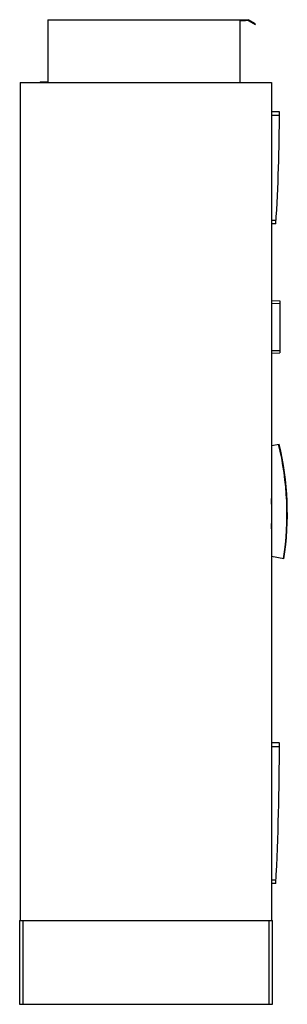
# Model space of a CAD drawing. Header units: millimetres. Extents: x 698 to 1338, y 228 to 2581.
import ezdxf

# ---------------------------------------------------------------- set-up
doc = ezdxf.new("R2010")
doc.units = ezdxf.units.MM
doc.header["$LTSCALE"] = 182.631832
doc.layers.get('0').update_dxf_attribs({"linetype": 'CONTINUOUS'})

msp = doc.modelspace()

# ---------------------------------------------------------------- linework, layer by layer
at = {"color": 7, "linetype": 'Continuous'}
for p, q in [((764.9, 2580.5), (764.9, 2432)), ((764.9, 2580.5), (1244.9, 2580.5)), ((1224.9, 2577.5), (1224.9, 2430.5)), ((1238.4, 2577.5), (1224.9, 2577.5)), ((1238.4, 2579), (1238.4, 2577.5)), ((1244.5, 2579), (1238.4, 2579)), ((1244.5, 2579), (1261.4, 2569.2)), ((1262.2, 2570.5), (1244.9, 2580.5)), ((1261.4, 2569.2), (1262.2, 2570.5)), ((698.7, 2430.5), (698.7, 428)), ((698.7, 2430.5), (1300.2, 2430.5)), ((746.4, 2432), (746.4, 2430.5)), ((746.4, 2432), (764.9, 2432)), ((1300.2, 2430.5), (1300.2, 428)), ((1319.2, 2360.4), (1300.2, 2360.4)), ((1300.2, 2352.4), (1319.2, 2352.4)), ((1311.2, 2100.7), (1300.2, 2100.7)), ((1310.7, 2092.7), (1300.2, 2092.7)), ((1300.2, 1909.6), (1320.2, 1909)), ((1320.2, 1909), (1320.2, 1784.4)), ((1300.2, 1902.6), (1320.2, 1903)), ((1300.2, 1790.3), (1320.2, 1790.4)), ((1300.2, 1783.7), (1320.2, 1784.4)), ((1300.2, 1563.3), (1318.3, 1566.7)), ((1329.9, 1292.1), (1300.2, 1298.2)), ((1319.2, 852.4), (1300.2, 852.4)), ((1300.2, 844.4), (1319.2, 844.4)), ((1311.1, 524.7), (1300.2, 524.7)), ((1310.7, 516.7), (1300.2, 516.7)), ((697.7, 428), (1302.7, 428)), ((697.7, 428), (697.7, 228)), ((706.3, 228), (706.3, 428)), ((1294.1, 428), (1294.1, 228)), ((1302.7, 228), (1302.7, 428)), ((697.7, 228), (1302.7, 228))]:
    msp.add_line(p, q, dxfattribs=at)
for centre, radius, start, end in [((-2910, 2360.5), 4229.2, 356.3687, 359.9981), ((628.2, 1400), 709, 351.263, 13.5813), ((628.2, 1400), 710, 351.259, 13.5773), ((628.2, 1400), 673, 356.9068, 3.0932), ((-5326, 852.5), 6645.2, 357.10294, 359.99879)]:
    msp.add_arc(centre, radius, start, end, dxfattribs=at)

doc.saveas('drawing.dxf')
